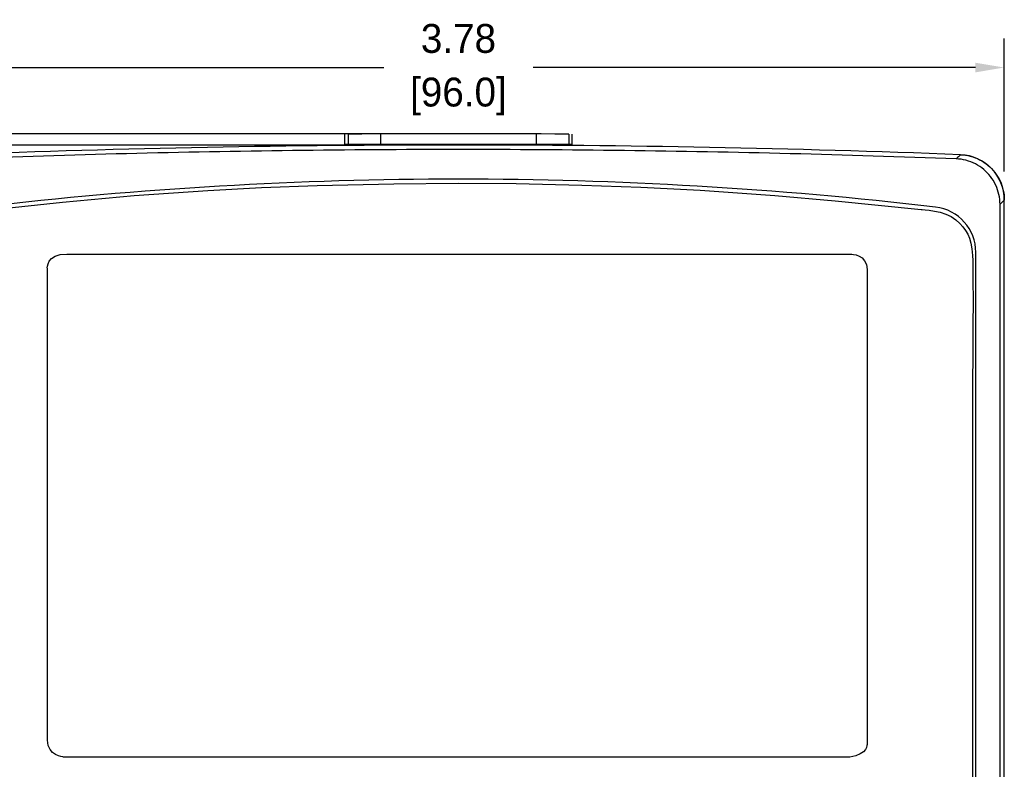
# Model space of a CAD drawing. Header units: inches. Extents: x 515.8 to 530.8, y 504.7 to 513.4.
# Tile 5 of 17: x 517.6 to 521, y 506.4 to 509. Entities that reach past the tile are written whole.
import ezdxf

# ---------------------------------------------------------------- set-up
doc = ezdxf.new("R2010")
doc.units = ezdxf.units.IN
doc.header["$LTSCALE"] = 8
doc.header["$MEASUREMENT"] = 0
doc.layers.add('Dimensions', color=140, linetype='Continuous')
doc.layers.add('layer 1', color=7, linetype='Continuous')
doc.dimstyles.get("Standard").update_dxf_attribs({"dimtxt": 0.1, "dimasz": 0.1, "dimexe": 0.1, "dimexo": 0.1, "dimgap": 0.05, "dimtad": 0, "dimtih": 1, "dimtoh": 1, "dimzin": 0, "dimdsep": 46, "dimtxsty": 'Standard', "dimcen": 0, "dimclrd": 256, "dimclre": 256, "dimclrt": 256, "dimadec": 0, "dimazin": 0, "dimtfac": 1, "dimtofl": 0, "dimtmove": 0, "dimatfit": 3, "dimfxl": 0, "dimtolj": 1, "dimtzin": 0, "dimarcsym": 0})

# ---------------------------------------------------------------- blocks, each defined once
blk = doc.blocks.new('*D1')
at = {"layer": 'DEFPOINTS', "color": 0}
for p in [(519.0838, 508.5431), (516.6613, 504.7635), (519.0838, 504.7635)]:
    blk.add_point(p, dxfattribs=at)
at = {"layer": 'Dimensions', "lineweight": -2}
for p, q in [((518.9838, 508.5431), (516.5613, 508.5431)), ((516.6613, 508.4431), (516.6613, 506.8533)), ((516.6613, 504.8635), (516.6613, 506.4533)), ((518.9838, 504.7635), (516.5613, 504.7635))]:
    blk.add_line(p, q, dxfattribs=at)
at = {"layer": 'Dimensions'}
for points in [[(516.6446, 508.4431), (516.678, 508.4431), (516.6613, 508.5431)], [(516.6446, 504.8635), (516.678, 504.8635), (516.6613, 504.7635)]]:
    blk.add_solid(points, dxfattribs=at)
at = {"layer": 'Dimensions', "char_height": 0.1, "attachment_point": 5}
for s, insert in [('\\A1;3.78', (516.6613, 506.7533)), ('\\A1;[96.0]', (516.6613, 506.5533))]:
    blk.add_mtext(s, dxfattribs=dict(at, insert=insert))
blk = doc.blocks.new('*D2')
at = {"layer": 'DEFPOINTS', "color": 0}
for p in [(520.9676, 508.8115), (517.188, 508.3521), (520.9676, 508.3521)]:
    blk.add_point(p, dxfattribs=at)
at = {"layer": 'Dimensions', "lineweight": -2}
for p, q in [((517.188, 508.4521), (517.188, 508.9115)), ((520.9676, 508.4521), (520.9676, 508.9115)), ((517.288, 508.8115), (518.8195, 508.8115)), ((520.8676, 508.8115), (519.3361, 508.8115))]:
    blk.add_line(p, q, dxfattribs=at)
at = {"layer": 'Dimensions'}
for points in [[(517.288, 508.8281), (517.288, 508.7948), (517.188, 508.8115)], [(520.8676, 508.8281), (520.8676, 508.7948), (520.9676, 508.8115)]]:
    blk.add_solid(points, dxfattribs=at)
at = {"layer": 'Dimensions', "char_height": 0.1, "attachment_point": 5}
for s, insert in [('\\A1;3.78', (519.0778, 508.9115)), ('\\A1;[96.0]', (519.0778, 508.7115))]:
    blk.add_mtext(s, dxfattribs=dict(at, insert=insert))
blk = doc.blocks.new('*D11')
at = {"layer": 'DEFPOINTS', "color": 0}
for p in [(519.0838, 508.5824), (516.0247, 504.7242), (519.0838, 504.7242)]:
    blk.add_point(p, dxfattribs=at)
at = {"layer": 'Dimensions', "lineweight": -2}
for p, q in [((518.9838, 508.5824), (515.9247, 508.5824)), ((516.0247, 508.4824), (516.0247, 506.8533)), ((516.0247, 504.8242), (516.0247, 506.4533)), ((518.9838, 504.7242), (515.9247, 504.7242))]:
    blk.add_line(p, q, dxfattribs=at)
at = {"layer": 'Dimensions'}
for points in [[(516.008, 508.4824), (516.0414, 508.4824), (516.0247, 508.5824)], [(516.008, 504.8242), (516.0414, 504.8242), (516.0247, 504.7242)]]:
    blk.add_solid(points, dxfattribs=at)
at = {"layer": 'Dimensions', "char_height": 0.1, "attachment_point": 5}
for s, insert in [('\\A1;3.86', (516.0247, 506.7533)), ('\\A1;[98.0]', (516.0247, 506.5533))]:
    blk.add_mtext(s, dxfattribs=dict(at, insert=insert))

msp = doc.modelspace()

# ---------------------------------------------------------------- linework, layer by layer
at = {"color": 7, "linetype": 'Continuous'}
for p, q in [((518.6835, 508.5807), (518.6835, 508.5413)), ((518.696, 508.5808), (518.696, 508.5456)), ((518.8082, 508.5816), (518.8082, 508.5456)), ((519.3474, 508.5816), (519.3474, 508.5456)), ((519.4597, 508.5808), (519.4597, 508.5456)), ((519.4721, 508.5413), (519.4721, 508.5807)), ((518.6835, 508.5456), (519.4721, 508.5456)), ((518.7032, 508.5415), (518.7032, 508.5456)), ((519.4524, 508.5456), (519.4524, 508.5415)), ((520.9527, 504.9687), (520.9527, 508.3379)), ((520.9676, 504.9545), (520.9676, 508.3521)), ((520.869, 505.1349), (520.869, 508.1717))]:
    msp.add_line(p, q, dxfattribs=at)
for centre, radius, start, end in [((519.0778, 463.2897), 45.2927, 89.51695, 90.48305), ((519.0778, 463.2399), 45.3032, 87.80115, 92.19885), ((520.8098, 508.3521), 0.1577, 0, 87.8013), ((519.0778, 494.2294), 14.1954, 83.31779, 96.68221), ((520.7113, 508.1717), 0.1577, 0, 83.3178)]:
    msp.add_arc(centre, radius, start, end, dxfattribs=at)
for points, start_tangent, end_tangent in [([(520.801, 508.4953), (519.6523, 508.5239), (518.5033, 508.5239), (517.3547, 508.4953)], (-0.999301, 0.037385), (-0.999301, -0.037385)), ([(520.816, 508.5097), (520.811, 508.5049), (520.806, 508.5001), (520.801, 508.4953)], (-0.721751, -0.692153), (-0.72164, -0.692268)), ([(520.816, 508.5097), (520.8497, 508.5047), (520.8822, 508.4923), (520.9111, 508.4731), (520.9347, 508.4486), (520.9527, 508.419), (520.9639, 508.386), (520.9676, 508.3522)], (0.999264, -0.038368), (0, -1)), ([(520.9527, 508.3379), (520.949, 508.3717), (520.9378, 508.4047), (520.9198, 508.4343), (520.8962, 508.4587), (520.8673, 508.4779), (520.8347, 508.4903), (520.801, 508.4953)], (0, 1), (-0.999301, 0.037385)), ([(520.9676, 508.3522), (520.9626, 508.3474), (520.9577, 508.3426), (520.9527, 508.3379)], (-0.720544, -0.693409), (-0.720434, -0.693523))]:
    msp.add_spline(points, degree=3, dxfattribs=dict(at, start_tangent=start_tangent, end_tangent=end_tangent))
at = {"layer": 'layer 1', "color": 7}
for points in [[(518.5884, 508.4027), (518.5884, 508.4027), (518.8539, 508.4091), (518.8539, 508.4091)], [(518.8539, 508.4091), (518.8539, 508.4091), (519.0769, 508.4114), (519.0769, 508.4114)], [(519.0769, 508.4114), (519.0769, 508.4114), (519.2774, 508.4096), (519.2774, 508.4096)], [(519.2774, 508.4096), (519.2774, 508.4096), (519.5046, 508.4044), (519.5046, 508.4044)], [(519.5046, 508.4044), (519.5046, 508.4044), (519.7092, 508.3969), (519.7092, 508.3969)], [(517.9549, 508.3685), (517.9549, 508.3685), (518.2105, 508.3853), (518.2105, 508.3853)], [(518.2105, 508.3853), (518.2105, 508.3853), (518.3966, 508.3957), (518.3966, 508.3957)], [(518.3966, 508.3957), (518.3966, 508.3957), (518.5884, 508.4027), (518.5884, 508.4027)], [(519.7092, 508.3969), (519.7092, 508.3969), (519.915, 508.387), (519.915, 508.387)], [(519.915, 508.387), (519.915, 508.387), (520.1729, 508.3685), (520.1729, 508.3685)], [(517.4241, 508.3157), (517.4241, 508.3157), (517.7074, 508.3459), (517.7074, 508.3459)], [(517.7074, 508.3459), (517.7074, 508.3459), (517.9549, 508.3685), (517.9549, 508.3685)], [(520.1729, 508.3685), (520.1729, 508.3685), (520.3815, 508.3505), (520.3815, 508.3505)], [(520.3815, 508.3505), (520.3815, 508.3505), (520.6795, 508.3198), (520.6795, 508.3198)], [(517.6546, 508.1153), (517.6546, 508.1153), (517.6498, 508.1676), (517.7224, 508.1656)], [(517.7224, 508.1656), (517.7224, 508.1656), (520.4369, 508.1656), (520.4369, 508.1656)], [(520.4369, 508.1656), (520.4369, 508.1656), (520.4926, 508.1646), (520.4926, 508.1124)], [(520.8574, 508.1604), (520.8615, 508.092), (520.8574, 507.6892), (520.8574, 507.6892)], [(517.6546, 506.4826), (517.6546, 506.4826), (517.6546, 508.1153), (517.6546, 508.1153)], [(520.4926, 508.1124), (520.4926, 508.1124), (520.4926, 506.4697), (520.4926, 506.4697)], [(520.8574, 507.6892), (520.8574, 507.6892), (520.8574, 507.3687), (520.8574, 507.3687)], [(520.8574, 507.3687), (520.8574, 507.3687), (520.858, 507.0719), (520.858, 507.0719)], [(520.858, 507.0719), (520.858, 507.0719), (520.8574, 506.7792), (520.8574, 506.7792)], [(520.8574, 506.7792), (520.8574, 506.7792), (520.8574, 506.4866), (520.8574, 506.4866)], [(517.7103, 506.4244), (517.7103, 506.4244), (517.6559, 506.4274), (517.6546, 506.4826)], [(520.4926, 506.4697), (520.4926, 506.4697), (520.4962, 506.4333), (520.4333, 506.4244)], [(520.8574, 506.4866), (520.8574, 506.4866), (520.858, 506.1927), (520.858, 506.1927)], [(520.4333, 506.4244), (520.4333, 506.4244), (517.7103, 506.4244), (517.7103, 506.4244)]]:
    msp.add_open_spline(points, degree=3, dxfattribs=at)
msp.add_open_spline([(520.6795, 508.3198), (520.6795, 508.3198), (520.7623, 508.3181), (520.8, 508.2839), (520.8, 508.2839), (520.8377, 508.2497), (520.8533, 508.2288), (520.8574, 508.1604)], degree=3, knots=[0.28846154, 0.28846154, 0.28846154, 0.28846154, 0.30769231, 0.30769231, 0.30769231, 0.30769231, 0.32692308, 0.32692308, 0.32692308, 0.32692308], dxfattribs=at)

# ---------------------------------------------------------------- dimensions: what is measured, and where the dimension line sits
at = {"layer": 'Dimensions'}
dim = msp.add_linear_dim(base=(520.9676, 508.8115), p1=(517.188, 508.3521), p2=(520.9676, 508.3521), dimstyle='Standard', override={"dimpost": '\\X'}, dxfattribs=at)
dim.commit()
dim.dimension.update_dxf_attribs({"geometry": '*D2', "text_midpoint": (519.0778, 508.8115)})
for base, p1, p2, picture, middle in [((516.0247, 504.7242), (519.0838, 508.5824), (519.0838, 504.7242), '*D11', (516.0247, 506.6533)), ((516.6613, 504.7635), (519.0838, 508.5431), (519.0838, 504.7635), '*D1', (516.6613, 506.6533))]:
    dim = msp.add_linear_dim(base=base, p1=p1, p2=p2, angle=90, dimstyle='Standard', override={"dimpost": '\\X'}, dxfattribs=at)
    dim.commit()
    dim.dimension.update_dxf_attribs({"geometry": picture, "text_midpoint": middle})

doc.saveas('drawing.dxf')
